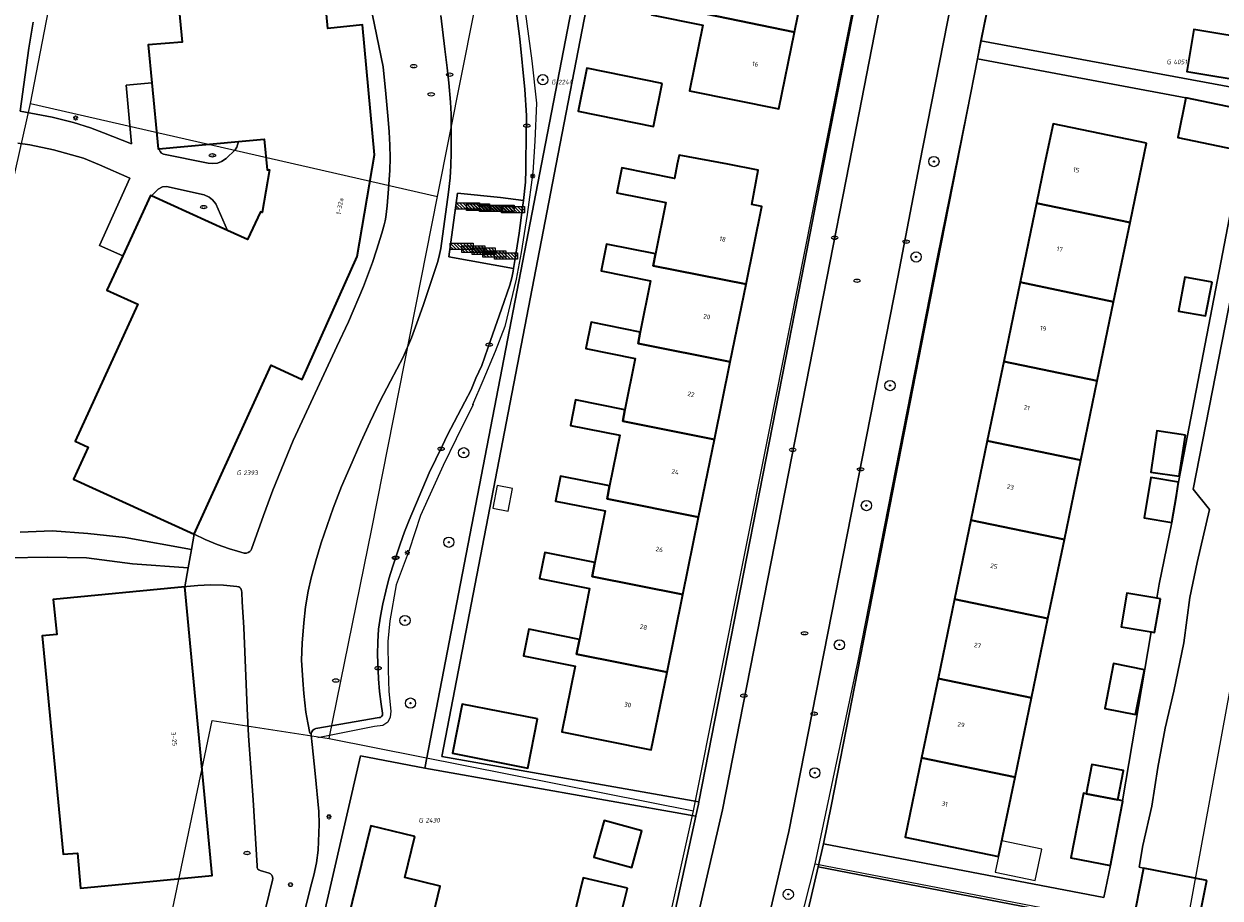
# Model space of a CAD drawing. Header units: metres. Extents: x 253395 to 254027, y 592765 to 593194.
# Tile 165 of 173: x 253682 to 253776, y 593079 to 593148. Entities that reach past the tile are written whole.
import ezdxf
from ezdxf.enums import TextEntityAlignment as Align
from ezdxf.lldxf.tags import DXFTag

# ---------------------------------------------------------------- set-up
doc = ezdxf.new("R2010")
doc.units = ezdxf.units.M
for name, color, linetype, lineweight in [('B-WE-GR-BOOM-S', 254, 'Continuous', 25), ('B-WE-GR-HAAG-G', 254, 'GR-HAAG1-SO', 13), ('B-WE-IE-MEUBILAIR-S', 254, 'Continuous', 25), ('B-WE-IE-MEUBILAIR_WEGMEUBILAIR-S', 254, 'Continuous', 25), ('B-WE-KG-GRENS_PERCEEL-G', 254, 'KG-PERCEEL-SO', 18), ('B-WE-KG-GRENS_PERCEEL-S', 254, 'Continuous', 25), ('B-WE-OG-BEBOUWING-GV', 254, 'Continuous', 35), ('B-WE-OG-BEBOUWING-T18', 254, 'Continuous', 18), ('B-WE-OG-BEBOUWING_LUIFEL-GV', 254, 'Continuous', 18), ('B-WE-OG-TERREIN_BEGROEID-GV', 254, 'Continuous', 18), ('B-WE-OG-TERREIN_ERF-GV', 254, 'Continuous', 18), ('B-WE-VH-HALFVERHARDING_GRIND-GV', 254, 'Continuous', 18), ('B-WE-VH-OPENVERHARDING-GV', 254, 'Continuous', 18), ('B-WE-VH-OPENVERHARDING_STRAATBAKSTEEN-GV', 254, 'Continuous', 18), ('B-WE-VH-OPENVERHARDING_TEGEL-GV', 254, 'Continuous', 18)]:
    doc.layers.add(name, color=color, linetype=linetype, lineweight=lineweight)
doc.styles.add('NLCS-ISO', font='txt')
doc.styles.add('NLCS-ISO-M200-T18', font='txt', dxfattribs={"height": 0.36})
doc.styles.get("Standard").update_dxf_attribs({"font": 'simplex.shx'})
doc.linetypes.add('GR-HAAG1-SO', pattern='A,6,[176,NLCS.SHX,S=0.125,R=0,X=0,Y=0],-2', length=8)
tags = doc.linetypes.add('KG-PERCEEL-SO', pattern='A,5.5,-2,["P",Standard,S=1.8,R=0,X=-0.5,Y=-0.9],-2,5.5,-2,[5,NLCS.SHX,S=0.75,R=0,X=0,Y=0],-2', length=19).pattern_tags.tags
tags[6] = DXFTag(74, 10)

# ---------------------------------------------------------------- blocks, each defined once
blk = doc.blocks.new('SIE-MEUBILAIR_PAAL_LICHTMAST-SO')
for points in [[(-0.62, 0), (-1, 0)], [(-0.71, 0.71), (-0.44, 0.44)], [(0, 1), (0, 0.62)], [(0.44, 0.44), (0.71, 0.71)], [(1, 0), (0.62, 0)], [(-0.71, -0.71), (-0.44, -0.44)], [(0, -0.62), (0, -1)], [(0.44, -0.44), (0.71, -0.71)]]:
    blk.add_lwpolyline(points)
blk.add_circle((0, 0), 0.5)
blk = doc.blocks.new('SIE-MEUBILAIR_PAAL_AFSLUITPAAL-SO')
blk.add_circle((0, 0), 0.75)
at = {"style": 'NLCS-ISO'}
blk.add_text('af', height=0.75, dxfattribs=at).set_placement((0, 0.05), align=Align.MIDDLE_CENTER)
blk = doc.blocks.new('SIE-MEUBILAIR_PUT_RIOOLPUT-SO')
blk.add_ellipse((0, 0), major_axis=(1.25, 0), ratio=0.54)
at = {"style": 'NLCS-ISO'}
blk.add_text('ri', height=0.75, dxfattribs=at).set_placement((-0.04, 0.07), align=Align.MIDDLE_CENTER)
blk = doc.blocks.new('SIE-MEUBILAIR_PUT_KOLK-SO')
blk.add_ellipse((0, 0), major_axis=(1.25, 0), ratio=0.54)
at = {"style": 'NLCS-ISO'}
blk.add_text('klk', height=0.75, dxfattribs=at).set_placement((0.03, 0), align=Align.MIDDLE_CENTER)
blk = doc.blocks.new('SIE-WEG_FIETSREK-SO')
for p, q in [((-4.5, 1.25), (-2, -1.25)), ((-4.5, 0), (-3.25, -1.25)), ((-3.25, 1.25), (-0.75, -1.25)), ((-2, 1.25), (0.5, -1.25)), ((-0.75, 1.25), (1.75, -1.25)), ((0.5, 1.25), (3, -1.25)), ((1.76, 1.25), (4.26, -1.25)), ((3.01, 1.25), (4.5, -0.24)), ((4.26, 1.25), (4.5, 1.01))]:
    blk.add_line(p, q)
at = {"flags": 128}
blk.add_lwpolyline([(4.51, -1.25), (-4.51, -1.25), (-4.51, 1.25), (4.51, 1.25), (4.51, -1.25)], close=True, dxfattribs=at)
blk = doc.blocks.new('SGR-BOOM_GBKN-SO')
at = {"linetype": 'ByBlock', "lineweight": 18}
h = blk.add_hatch(color=0, dxfattribs=at)
h.dxf.hatch_style = 1
edge = h.paths.add_edge_path()
edge.add_arc((0, 0), 0.25, 0, 360)
at = {"color": 0, "linetype": 'ByBlock', "lineweight": 18}
for radius in [2, 0.25]:
    blk.add_circle((0, 0), radius, dxfattribs=at)
at = {"color": 0, "linetype": 'ByBlock', "lineweight": 18, "style": 'NLCS-ISO'}
blk.add_attdef('SOORT', (2.5, 0), '', height=1.5, dxfattribs=at)
blk = doc.blocks.new('SKG-PERCEELNUMMER-SO')
at = {"style": 'NLCS-ISO', "oblique": 10, "flags": 1}
for tag, p in [('GEMEENTECODE', (0, 2.55)), ('PERCEELGROOTTE', (0, -2.45))]:
    blk.add_attdef(tag, text='', height=1.8, dxfattribs=at).set_placement(p, align=Align.MIDDLE_CENTER)
at = {"style": 'NLCS-ISO', "oblique": 10}
blk.add_attdef('SECTIE', text='', height=1.8, dxfattribs=at).set_placement((-0.5, 0), align=Align.MIDDLE_RIGHT)
blk.add_attdef('PERCEELNUMMER', text='', height=1.8, dxfattribs=at).set_placement((0.5, 0), align=Align.MIDDLE_LEFT)

msp = doc.modelspace()

# ---------------------------------------------------------------- linework, layer by layer
at = {"layer": 'B-WE-GR-HAAG-G'}
msp.add_lwpolyline([(253721.249, 593148.67), (253721.767, 593144.818), (253722.129, 593141.508), (253722.004, 593138.552), (253721.83, 593136.102), (253721.401, 593132.798), (253720.918, 593129.838), (253720.526, 593127.742), (253719.657, 593124.063), (253718.905, 593122.102), (253717.926, 593119.797), (253717.133, 593117.92), (253717.189, 593117.954), (253715.839, 593115.282), (253714.839, 593113.178), (253713.07, 593109.268), (253712.185, 593106.566), (253711.149, 593103.859), (253710.668, 593101.052), (253710.519, 593099.417), (253710.529, 593097.184), (253710.6, 593095.512), (253710.748, 593093.987), (253710.697, 593093.51), (253710.512, 593093.124), (253710.121, 593092.87), (253709.479, 593092.79), (253705.051, 593091.892)], dxfattribs=at)
at = {"layer": 'B-WE-KG-GRENS_PERCEEL-G'}
for points in [[(253682.589, 593141.481), (253683.995, 593148.759), (253685.202, 593156.372), (253685.964, 593163.064), (253686.266, 593171.194), (253686.408, 593176.983), (253686.14, 593185.622), (253685.767, 593193.865)], [(253714.394, 593134.227), (253721.014, 593167.508), (253726.127, 593193.865)], [(253734.406, 593086.189), (253740.257, 593115.577), (253747.647, 593152.96), (253755.552, 593193.865)], [(253743.899, 593082.045), (253747.255, 593097.911), (253753.454, 593129.462), (253759.592, 593159.76), (253766.243, 593193.865)], [(253794.267, 593193.865), (253772.782, 593076.47)], [(253678.38, 593122.806), (253682.589, 593141.481)], [(253682.589, 593141.481), (253714.394, 593134.227)], [(253705.924, 593091.84), (253709.26, 593108.229), (253714.394, 593134.227)], [(253691.282, 593066.996), (253696.793, 593093.251), (253705.924, 593091.84)], [(253705.924, 593091.84), (253734.406, 593086.189)], [(253728.076, 593057.711), (253734.406, 593086.189)], [(253737.248, 593055.37), (253740.54, 593068.796), (253743.899, 593082.045)], [(253743.899, 593082.045), (253772.782, 593076.47)]]:
    msp.add_lwpolyline(points, dxfattribs=at)
at = {"layer": 'B-WE-OG-BEBOUWING-GV'}
msp.add_lwpolyline([(253693.318, 593158.017), (253694.442, 593146.269), (253691.787, 593146.066), (253692.068, 593143.094), (253692.556, 593137.944), (253692.622, 593137.95), (253698.831, 593138.508), (253700.854, 593138.69), (253701.086, 593136.296), (253701.261, 593136.312), (253700.683, 593132.968), (253700.566, 593133.022), (253699.558, 593130.846), (253697.991, 593131.558), (253692.047, 593134.262), (253691.965, 593134.299), (253689.792, 593129.575), (253688.559, 593126.895), (253690.981, 593125.805), (253686.077, 593115.076), (253687.093, 593114.624), (253685.941, 593112.111), (253695.369, 593107.81), (253701.403, 593121.042), (253703.812, 593119.909), (253708.121, 593129.531), (253709.468, 593137.466), (253708.531, 593147.642), (253705.818, 593147.338), (253704.48, 593161.828)], dxfattribs=at)
for points in [[(253736.776, 593155.438), (253732.763, 593156.261), (253732.357, 593154.282), (253736.335, 593153.466), (253735.516, 593149.47), (253735.318, 593148.502), (253742.282, 593147.075), (253743.505, 593153.088), (253736.585, 593154.508)], [(253735.516, 593149.47), (253731.5, 593150.286), (253731.121, 593148.419), (253735.119, 593147.606), (253734.077, 593142.481), (253741.06, 593141.062), (253742.282, 593147.075), (253735.318, 593148.502)], [(253778.656, 593146.421), (253773.486, 593147.272), (253772.946, 593143.989), (253778.116, 593143.138)], [(253731.941, 593143.058), (253726.066, 593144.237), (253725.392, 593140.877), (253731.267, 593139.698)], [(253777.988, 593140.849), (253772.872, 593141.922), (253772.225, 593138.839), (253774.735, 593138.313), (253777.244, 593137.787), (253777.341, 593137.766)], [(253769.79, 593138.382), (253762.486, 593139.896), (253761.83, 593136.733), (253761.202, 593133.701), (253768.506, 593132.187), (253769.448, 593136.733)], [(253737.069, 593136.733), (253733.262, 593137.447), (253733.128, 593136.733), (253732.92, 593135.625), (253728.791, 593136.45), (253728.401, 593134.499), (253732.231, 593133.734), (253731.432, 593129.732), (253731.247, 593128.807), (253738.505, 593127.358), (253739.741, 593133.425), (253738.948, 593133.586), (253739.454, 593136.286)], [(253768.506, 593132.187), (253761.202, 593133.701), (253759.918, 593127.506), (253767.222, 593125.992)], [(253731.432, 593129.732), (253727.593, 593130.499), (253727.172, 593128.393), (253731.036, 593127.621), (253730.236, 593123.617), (253730.059, 593122.732), (253737.268, 593121.291), (253738.505, 593127.358), (253731.247, 593128.807)], [(253767.222, 593125.992), (253759.918, 593127.506), (253758.634, 593121.311), (253765.938, 593119.797)], [(253774.919, 593127.51), (253772.772, 593127.909), (253772.279, 593125.261), (253774.404, 593124.883)], [(253730.236, 593123.617), (253726.393, 593124.385), (253725.982, 593122.329), (253729.839, 593121.559), (253729.037, 593117.543), (253728.86, 593116.657), (253736.032, 593115.224), (253737.268, 593121.291), (253730.059, 593122.732)], [(253765.938, 593119.797), (253758.634, 593121.311), (253757.35, 593115.116), (253764.654, 593113.602)], [(253729.037, 593117.543), (253725.172, 593118.315), (253724.774, 593116.322), (253728.631, 593115.551), (253727.839, 593111.584), (253727.64, 593110.586), (253734.796, 593109.158), (253736.032, 593115.224), (253728.86, 593116.657)], [(253772.829, 593115.567), (253770.599, 593115.896), (253770.123, 593112.673), (253772.353, 593112.343)], [(253764.654, 593113.602), (253757.35, 593115.116), (253756.066, 593108.921), (253763.369, 593107.407)], [(253727.839, 593111.584), (253724.002, 593112.351), (253723.613, 593110.405), (253727.495, 593109.629), (253726.69, 593105.601), (253726.472, 593104.507), (253733.56, 593103.091), (253734.796, 593109.158), (253727.64, 593110.586)], [(253772.121, 593110.846), (253772.299, 593111.881), (253770.126, 593112.235), (253769.603, 593109.083), (253771.755, 593108.726)], [(253763.369, 593107.407), (253756.066, 593108.921), (253754.781, 593102.725), (253762.085, 593101.212)], [(253726.69, 593105.601), (253722.774, 593106.383), (253722.368, 593104.353), (253726.279, 593103.572), (253725.485, 593099.596), (253725.253, 593098.436), (253732.323, 593097.024), (253733.56, 593103.091), (253726.472, 593104.507)], [(253694.638, 593103.696), (253684.372, 593102.704), (253684.641, 593099.975), (253683.508, 593099.863), (253685.131, 593082.798), (253686.258, 593082.89), (253686.503, 593080.149), (253696.778, 593081.141)], [(253770.874, 593102.756), (253770.604, 593102.803), (253768.256, 593103.21), (253767.801, 593100.58), (253770.159, 593100.172), (253770.419, 593100.127)], [(253762.085, 593101.212), (253754.781, 593102.725), (253753.497, 593096.53), (253760.801, 593095.016)], [(253725.485, 593099.596), (253721.517, 593100.388), (253721.101, 593098.305), (253725.141, 593097.498), (253724.118, 593092.377), (253731.087, 593090.957), (253732.323, 593097.024), (253725.253, 593098.436)], [(253769.624, 593097.218), (253767.216, 593097.697), (253766.52, 593094.194), (253768.928, 593093.716)], [(253760.801, 593095.016), (253753.497, 593096.53), (253752.213, 593090.335), (253759.517, 593088.821)], [(253722.201, 593093.369), (253716.308, 593094.529), (253715.553, 593090.693), (253721.446, 593089.533)], [(253759.517, 593088.821), (253752.213, 593090.335), (253750.929, 593084.14), (253758.233, 593082.626)], [(253765.069, 593087.517), (253767.536, 593087.037), (253767.984, 593089.341), (253765.518, 593089.821)], [(253767.736, 593085.867), (253767.948, 593086.957), (253767.921, 593086.962), (253767.536, 593087.037), (253765.069, 593087.517), (253764.866, 593087.557), (253763.885, 593082.516), (253766.967, 593081.916)], [(253712.613, 593084.174), (253709.174, 593085.015), (253707.357, 593077.584), (253710.458, 593076.771), (253708.341, 593067.754), (253715.06, 593066.134), (253714.987, 593065.741), (253715.128, 593065.714), (253717.75, 593076.433), (253713.885, 593077.378), (253714.597, 593080.292), (253711.83, 593080.969)], [(253730.353, 593084.62), (253727.405, 593085.431), (253726.615, 593082.56), (253729.563, 593081.749)], [(253774.489, 593080.744), (253769.561, 593081.711), (253768.651, 593077.08), (253768.512, 593076.37), (253773.44, 593075.402)], [(253729.23, 593080.132), (253725.765, 593080.957), (253724.982, 593077.751), (253722.213, 593078.429), (253721.5, 593075.515), (253717.75, 593076.433), (253715.128, 593065.714), (253715.268, 593065.688), (253715.386, 593066.078), (253722.131, 593064.486), (253724.308, 593073.488), (253727.388, 593072.737)]]:
    msp.add_lwpolyline(points, close=True, dxfattribs=at)
at = {"layer": 'B-WE-OG-BEBOUWING_LUIFEL-GV'}
for points in [[(253719.902, 593109.614), (253720.258, 593111.375), (253719.045, 593111.62), (253718.709, 593109.852)], [(253758.485, 593083.841), (253758.233, 593082.626), (253757.975, 593081.384), (253761.093, 593080.737), (253761.602, 593083.195)]]:
    msp.add_lwpolyline(points, close=True, dxfattribs=at)
at = {"layer": 'B-WE-OG-TERREIN_BEGROEID-GV'}
for points in [[(253702.334, 593064.237), (253708.383, 593090.498), (253713.394, 593089.516), (253722.516, 593136.733), (253733.553, 593193.865)], [(253682.796, 593147.853), (253682.449, 593145.807), (253681.795, 593140.878), (253684.289, 593140.424), (253685.955, 593139.988), (253687.28, 593139.585), (253688.305, 593139.195), (253690.47, 593138.334), (253690.064, 593142.916), (253692.068, 593143.094), (253691.787, 593146.066), (253694.442, 593146.269), (253693.318, 593158.017)], [(253720.477, 593149.158), (253720.816, 593146.536), (253721.206, 593142.587), (253721.333, 593140.546), (253721.345, 593139.975), (253721.329, 593139.427), (253721.304, 593136.308), (253721.259, 593135.339), (253721.1, 593133.892), (253721.043, 593133.345), (253720.76, 593131.351), (253720.466, 593129.36), (253720.331, 593128.582), (253720.303, 593128.389), (253720.201, 593127.862), (253720.044, 593127.276), (253719.389, 593125.397), (253718.722, 593123.485), (253718.333, 593122.354), (253717.846, 593120.997), (253717.397, 593120.002), (253717.021, 593119.094), (253716.537, 593118.176), (253715.138, 593115.521), (253714.77, 593114.746), (253713.749, 593112.622), (253712.171, 593108.911), (253711.813, 593107.997), (253711.462, 593107.038), (253710.9, 593105.306), (253710.6, 593104.336), (253710.341, 593103.357), (253710.108, 593102.376), (253709.944, 593101.403), (253709.792, 593100.4), (253709.729, 593099.402), (253709.707, 593098.409), (253709.786, 593096.52), (253709.87, 593095.513), (253709.985, 593094.54), (253710.092, 593093.812), (253710.088, 593093.669), (253710.025, 593093.567), (253709.926, 593093.494), (253709.839, 593093.474), (253704.892, 593092.63), (253704.768, 593092.586), (253704.652, 593092.484), (253704.571, 593092.362), (253704.531, 593092.24), (253704.526, 593092.094), (253704.601, 593091.365), (253704.83, 593089.12), (253705.119, 593086.129), (253705.142, 593085.135), (253705.073, 593083.124), (253704.944, 593082.13), (253704.738, 593081.157), (253704.476, 593080.183), (253703.996, 593078.289)], [(253681.775, 593107.969), (253684.273, 593108.076), (253687.069, 593107.867), (253689.98, 593107.567), (253695.157, 593106.618), (253695.369, 593107.81), (253685.941, 593112.111), (253687.093, 593114.624), (253686.077, 593115.076), (253690.981, 593125.805), (253688.559, 593126.895), (253689.792, 593129.575), (253687.97, 593130.377), (253690.342, 593135.658), (253687.994, 593136.687), (253686.723, 593137.219), (253685.321, 593137.609), (253684.393, 593137.868), (253682.53, 593138.264), (253681.603, 593138.391)], [(253697.74, 593065.381), (253701.51, 593080.756), (253701.523, 593080.906), (253701.507, 593081.038), (253701.445, 593081.171), (253701.339, 593081.271), (253701.234, 593081.311), (253700.527, 593081.518), (253700.423, 593081.573), (253700.362, 593081.637), (253700.308, 593081.74), (253700.299, 593081.888), (253700.13, 593084.897), (253699.977, 593087.054), (253699.63, 593092.041), (253699.525, 593094.182), (253699.247, 593100.514), (253699.13, 593102.522), (253699.109, 593103.252), (253699.079, 593103.425), (253699.029, 593103.559), (253698.952, 593103.653), (253698.876, 593103.704), (253698.721, 593103.738), (253697.679, 593103.826), (253696.662, 593103.849), (253695.66, 593103.795), (253694.816, 593103.714), (253694.638, 593103.696), (253694.9, 593105.173), (253690.548, 593105.503), (253686.959, 593105.969), (253683.939, 593106.025), (253680.805, 593105.968)]]:
    msp.add_lwpolyline(points, dxfattribs=at)
for points in [[(253698.831, 593138.508), (253692.622, 593137.95), (253692.717, 593137.731), (253692.818, 593137.612), (253692.981, 593137.53), (253696.463, 593136.832), (253696.816, 593136.795), (253697.192, 593136.834), (253697.522, 593136.962), (253697.869, 593137.177), (253698.574, 593137.872), (253698.707, 593138.068)], [(253692.047, 593134.262), (253697.991, 593131.558), (253697.082, 593133.647), (253696.823, 593133.966), (253696.546, 593134.158), (253696.152, 593134.336), (253693.227, 593134.989), (253692.904, 593134.96), (253692.57, 593134.793)], [(253683.508, 593099.863), (253684.641, 593099.975), (253684.372, 593102.704), (253694.638, 593103.696), (253696.778, 593081.141), (253686.503, 593080.149), (253686.258, 593082.89), (253685.131, 593082.798)]]:
    msp.add_lwpolyline(points, close=True, dxfattribs=at)
at = {"layer": 'B-WE-OG-TERREIN_ERF-GV'}
for points in [[(253734.711, 593193.865), (253723.674, 593136.733), (253714.729, 593090.434), (253734.818, 593086.887), (253743.06, 593129.068), (253744.556, 593136.733), (253748.166, 593155.229)], [(253765.924, 593193.865), (253757.588, 593150.12), (253756.854, 593146.374), (253778.118, 593142.446), (253781.367, 593158.482), (253784.758, 593175.026), (253785.254, 593177.761), (253782.854, 593178.206), (253783.487, 593181.447), (253785.911, 593181.002), (253788.071, 593193.67), (253786.841, 593193.865)], [(253704.48, 593161.828), (253705.818, 593147.338), (253708.531, 593147.642), (253709.468, 593137.466), (253708.121, 593129.531), (253703.812, 593119.909), (253701.403, 593121.042), (253695.369, 593107.81), (253696.229, 593107.403), (253697.185, 593106.997), (253698.136, 593106.664), (253698.768, 593106.481), (253699.288, 593106.343), (253699.464, 593106.341), (253699.596, 593106.375), (253699.727, 593106.45), (253699.799, 593106.537), (253699.866, 593106.653), (253700.791, 593109.274), (253701.531, 593111.267), (253703.11, 593115.131), (253703.988, 593117.049), (253706.536, 593122.494), (253707.443, 593124.41), (253708.601, 593127.192), (253709.309, 593129.065), (253709.637, 593130.021), (253710.038, 593131.354), (253710.228, 593132.004), (253710.306, 593132.306), (253710.366, 593132.596), (253710.461, 593133.495), (253710.558, 593134.814), (253710.654, 593136.237), (253710.68, 593137.239), (253710.674, 593138.241), (253710.609, 593139.259), (253710.546, 593140.228), (253710.346, 593142.244), (253710.137, 593144.354), (253709.138, 593149.281)], [(253743.505, 593153.088), (253742.282, 593147.075), (253741.06, 593141.062), (253734.077, 593142.481), (253735.119, 593147.606), (253731.121, 593148.419)], [(253777.244, 593137.787), (253774.735, 593138.313), (253772.225, 593138.839), (253772.872, 593141.922), (253756.578, 593144.97), (253754.964, 593136.733), (253753.122, 593127.338), (253745.179, 593086.69), (253744.549, 593083.611), (253766.464, 593079.402), (253766.967, 593081.916), (253763.885, 593082.516), (253764.866, 593087.557), (253765.069, 593087.517), (253765.518, 593089.821), (253767.984, 593089.341), (253767.536, 593087.037), (253767.921, 593086.962), (253770.159, 593100.172), (253767.801, 593100.58), (253768.256, 593103.21), (253770.604, 593102.803), (253770.79, 593103.899), (253771.755, 593108.726), (253769.603, 593109.083), (253770.126, 593112.235), (253772.299, 593111.881), (253775.478, 593128.376), (253776.536, 593133.928)], [(253778.409, 593136.733), (253773.44, 593111.345), (253774.7, 593109.74), (253773.745, 593105.607), (253773.171, 593102.879), (253772.707, 593099.326), (253771.914, 593095.538), (253771.237, 593092.653), (253770.668, 593089.585), (253770.192, 593086.543), (253769.504, 593083.474), (253769.226, 593081.787), (253769.561, 593081.711), (253774.489, 593080.744), (253773.44, 593075.402), (253768.512, 593076.37), (253768.651, 593077.08), (253744.137, 593081.812), (253737.953, 593055.262), (253739.615, 593054.841), (253767.006, 593047.721), (253788.251, 593042.216)]]:
    msp.add_lwpolyline(points, dxfattribs=at)
for points in [[(253773.486, 593147.272), (253778.656, 593146.421), (253778.116, 593143.138), (253772.946, 593143.989)], [(253731.267, 593139.698), (253725.392, 593140.877), (253726.066, 593144.237), (253731.941, 593143.058)], [(253763.369, 593107.407), (253762.085, 593101.212), (253760.801, 593095.016), (253759.517, 593088.821), (253758.233, 593082.626), (253750.929, 593084.14), (253752.213, 593090.335), (253753.497, 593096.53), (253754.781, 593102.725), (253756.066, 593108.921), (253757.35, 593115.116), (253758.634, 593121.311), (253759.918, 593127.506), (253761.202, 593133.701), (253761.83, 593136.733), (253762.486, 593139.896), (253769.79, 593138.382), (253769.448, 593136.733), (253768.506, 593132.187), (253767.222, 593125.992), (253765.938, 593119.797), (253764.654, 593113.602)], [(253737.069, 593136.733), (253739.454, 593136.286), (253738.948, 593133.586), (253739.741, 593133.425), (253738.505, 593127.358), (253737.268, 593121.291), (253736.032, 593115.224), (253734.796, 593109.158), (253733.56, 593103.091), (253732.323, 593097.024), (253731.087, 593090.957), (253724.118, 593092.377), (253725.141, 593097.498), (253721.101, 593098.305), (253721.517, 593100.388), (253725.485, 593099.596), (253726.279, 593103.572), (253722.368, 593104.353), (253722.774, 593106.383), (253726.69, 593105.601), (253727.495, 593109.629), (253723.613, 593110.405), (253724.002, 593112.351), (253727.839, 593111.584), (253728.631, 593115.551), (253724.774, 593116.322), (253725.172, 593118.315), (253729.037, 593117.543), (253729.839, 593121.559), (253725.982, 593122.329), (253726.393, 593124.385), (253730.236, 593123.617), (253731.036, 593127.621), (253727.172, 593128.393), (253727.593, 593130.499), (253731.432, 593129.732), (253732.231, 593133.734), (253728.401, 593134.499), (253728.791, 593136.45), (253732.92, 593135.625), (253733.128, 593136.733), (253733.262, 593137.447)], [(253772.772, 593127.909), (253774.919, 593127.51), (253774.404, 593124.883), (253772.279, 593125.261)], [(253770.599, 593115.896), (253772.829, 593115.567), (253772.353, 593112.343), (253770.123, 593112.673)], [(253769.624, 593097.218), (253768.928, 593093.716), (253766.52, 593094.194), (253767.216, 593097.697)], [(253721.446, 593089.533), (253715.553, 593090.693), (253716.308, 593094.529), (253722.201, 593093.369)], [(253734.571, 593085.777), (253713.394, 593089.516), (253708.383, 593090.498), (253702.334, 593064.237), (253724.761, 593058.687), (253727.47, 593057.985), (253727.834, 593058.348), (253728.801, 593059.312)], [(253717.75, 593076.433), (253721.5, 593075.515), (253722.213, 593078.429), (253724.982, 593077.751), (253725.765, 593080.957), (253729.23, 593080.132), (253727.388, 593072.737), (253724.308, 593073.488), (253722.131, 593064.486), (253715.386, 593066.078), (253715.268, 593065.688), (253715.128, 593065.714), (253714.987, 593065.741), (253715.06, 593066.134), (253708.341, 593067.754), (253710.458, 593076.771), (253707.357, 593077.584), (253709.174, 593085.015), (253712.613, 593084.174), (253711.83, 593080.969), (253714.597, 593080.292), (253713.885, 593077.378)], [(253727.405, 593085.431), (253730.353, 593084.62), (253729.563, 593081.749), (253726.615, 593082.56)]]:
    msp.add_lwpolyline(points, close=True, dxfattribs=at)
at = {"layer": 'B-WE-VH-HALFVERHARDING_GRIND-GV'}
for points in [[(253681.603, 593138.391), (253682.53, 593138.264), (253684.393, 593137.868), (253685.321, 593137.609), (253686.723, 593137.219), (253687.994, 593136.687), (253690.342, 593135.658), (253687.97, 593130.377), (253689.792, 593129.575), (253691.965, 593134.299), (253692.047, 593134.262), (253692.57, 593134.793), (253692.904, 593134.96), (253693.227, 593134.989), (253696.152, 593134.336), (253696.546, 593134.158), (253696.823, 593133.966), (253697.082, 593133.647), (253697.991, 593131.558), (253699.558, 593130.846), (253700.566, 593133.022), (253700.683, 593132.968), (253701.261, 593136.312), (253701.086, 593136.296), (253700.854, 593138.69), (253698.831, 593138.508), (253698.707, 593138.068), (253698.574, 593137.872), (253697.869, 593137.177), (253697.522, 593136.962), (253697.192, 593136.834), (253696.816, 593136.795), (253696.463, 593136.832), (253692.981, 593137.53), (253692.818, 593137.612), (253692.717, 593137.731), (253692.622, 593137.95), (253692.556, 593137.944), (253692.068, 593143.094), (253690.064, 593142.916), (253690.47, 593138.334), (253688.305, 593139.195), (253687.28, 593139.585), (253685.955, 593139.988), (253684.289, 593140.424), (253681.795, 593140.878), (253682.449, 593145.807), (253682.796, 593147.853)], [(253680.805, 593105.968), (253683.939, 593106.025), (253686.959, 593105.969), (253690.548, 593105.503), (253694.9, 593105.173), (253695.157, 593106.618), (253689.98, 593107.567), (253687.069, 593107.867), (253684.273, 593108.076), (253681.775, 593107.969)]]:
    msp.add_lwpolyline(points, dxfattribs=at)
at = {"layer": 'B-WE-VH-OPENVERHARDING-GV'}
for points in [[(253733.553, 593193.865), (253722.516, 593136.733), (253713.394, 593089.516), (253734.571, 593085.777), (253734.578, 593085.81), (253734.782, 593086.703), (253734.818, 593086.887), (253714.729, 593090.434), (253723.674, 593136.733), (253734.711, 593193.865)], [(253755.808, 593193.865), (253755.442, 593192.017), (253748.166, 593155.229), (253744.556, 593136.733), (253743.06, 593129.068), (253734.818, 593086.887), (253734.782, 593086.703), (253734.578, 593085.81), (253734.571, 593085.777), (253728.801, 593059.312)], [(253757.491, 593193.865), (253749.885, 593153.89), (253746.549, 593136.733), (253744.816, 593127.819), (253736.661, 593086.261), (253730.426, 593059.445)], [(253730.426, 593059.445), (253736.661, 593086.261), (253744.816, 593127.819), (253746.549, 593136.733), (253749.885, 593153.89), (253757.491, 593193.865)], [(253763.031, 593193.865), (253754.855, 593151.078), (253752.063, 593136.733), (253750.347, 593127.913), (253741.854, 593084.579), (253736.223, 593060.499)], [(253736.223, 593060.499), (253741.854, 593084.579), (253750.347, 593127.913), (253752.063, 593136.733), (253754.855, 593151.078), (253763.031, 593193.865)], [(253737.953, 593055.262), (253744.137, 593081.812), (253744.549, 593083.611), (253745.179, 593086.69), (253753.122, 593127.338), (253754.964, 593136.733), (253756.578, 593144.97), (253756.854, 593146.374), (253757.588, 593150.12), (253765.924, 593193.865)], [(253778.118, 593142.446), (253756.854, 593146.374), (253756.578, 593144.97), (253772.872, 593141.922), (253777.988, 593140.849)], [(253776.536, 593133.928), (253775.478, 593128.376), (253772.299, 593111.881), (253772.121, 593110.846), (253771.755, 593108.726), (253770.79, 593103.899), (253770.604, 593102.803), (253770.874, 593102.756), (253770.419, 593100.127), (253770.159, 593100.172), (253767.921, 593086.962), (253767.948, 593086.957), (253767.736, 593085.867), (253766.967, 593081.916), (253766.464, 593079.402), (253744.549, 593083.611), (253744.137, 593081.812), (253768.651, 593077.08), (253769.561, 593081.711), (253769.226, 593081.787), (253769.504, 593083.474), (253770.192, 593086.543), (253770.668, 593089.585), (253771.237, 593092.653), (253771.914, 593095.538), (253772.707, 593099.326), (253773.171, 593102.879), (253773.745, 593105.607), (253774.7, 593109.74), (253773.44, 593111.345), (253778.409, 593136.733)]]:
    msp.add_lwpolyline(points, dxfattribs=at)
at = {"layer": 'B-WE-VH-OPENVERHARDING_STRAATBAKSTEEN-GV'}
for points in [[(253709.138, 593149.281), (253710.137, 593144.354), (253710.346, 593142.244), (253710.546, 593140.228), (253710.609, 593139.259), (253710.674, 593138.241), (253710.68, 593137.239), (253710.654, 593136.237), (253710.558, 593134.814), (253710.461, 593133.495), (253710.366, 593132.596), (253710.306, 593132.306), (253710.228, 593132.004), (253710.038, 593131.354), (253709.637, 593130.021), (253709.309, 593129.065), (253708.601, 593127.192), (253707.443, 593124.41), (253706.536, 593122.494), (253703.988, 593117.049), (253703.11, 593115.131), (253701.531, 593111.267), (253700.791, 593109.274), (253699.866, 593106.653), (253699.799, 593106.537), (253699.727, 593106.45), (253699.596, 593106.375), (253699.464, 593106.341), (253699.288, 593106.343), (253698.768, 593106.481), (253698.136, 593106.664), (253697.185, 593106.997), (253696.229, 593107.403), (253695.369, 593107.81), (253695.157, 593106.618), (253694.9, 593105.173), (253694.638, 593103.696), (253694.816, 593103.714), (253695.66, 593103.795), (253696.662, 593103.849), (253697.679, 593103.826), (253698.721, 593103.738), (253698.876, 593103.704), (253698.952, 593103.653), (253699.029, 593103.559), (253699.079, 593103.425), (253699.109, 593103.252), (253699.13, 593102.522), (253699.247, 593100.514), (253699.525, 593094.182), (253699.63, 593092.041), (253699.977, 593087.054), (253700.13, 593084.897), (253700.299, 593081.888), (253700.308, 593081.74), (253700.362, 593081.637), (253700.423, 593081.573), (253700.527, 593081.518), (253701.234, 593081.311), (253701.339, 593081.271), (253701.445, 593081.171), (253701.507, 593081.038), (253701.523, 593080.906), (253701.51, 593080.756), (253697.74, 593065.381)], [(253714.646, 593148.358), (253714.956, 593145.741), (253715.156, 593144.271), (253715.271, 593143.101), (253715.399, 593141.593), (253715.452, 593140.642), (253715.455, 593139.203), (253715.448, 593137.622), (253715.44, 593136.642), (253715.39, 593135.688), (253715.259, 593134.561), (253714.647, 593130.163), (253714.56, 593129.673), (253714.425, 593129.147), (253714.157, 593128.363), (253713.289, 593125.766), (253712.876, 593124.602), (253712.354, 593123.167), (253711.697, 593121.664), (253710.725, 593119.768), (253709.894, 593118.177), (253709.137, 593116.605), (253708.392, 593115.014), (253707.531, 593113.022), (253706.882, 593111.532), (253706.228, 593109.845), (253705.294, 593107.133), (253704.875, 593105.736), (253704.515, 593104.403), (253704.295, 593103.368), (253704.075, 593102.13), (253703.934, 593100.875), (253703.813, 593099.309), (253703.763, 593097.969), (253703.877, 593096.416), (253703.952, 593095.354), (253704.113, 593093.89), (253704.26, 593093.073), (253704.404, 593092.256), (253704.531, 593092.24), (253704.571, 593092.362), (253704.652, 593092.484), (253704.768, 593092.586), (253704.892, 593092.63), (253709.839, 593093.474), (253709.926, 593093.494), (253710.025, 593093.567), (253710.088, 593093.669), (253710.092, 593093.812), (253709.985, 593094.54), (253709.87, 593095.513), (253709.786, 593096.52), (253709.707, 593098.409), (253709.729, 593099.402), (253709.792, 593100.4), (253709.944, 593101.403), (253710.108, 593102.376), (253710.341, 593103.357), (253710.6, 593104.336), (253710.9, 593105.306), (253711.462, 593107.038), (253711.813, 593107.997), (253712.171, 593108.911), (253713.749, 593112.622), (253714.77, 593114.746), (253715.138, 593115.521), (253716.537, 593118.176), (253717.021, 593119.094), (253717.397, 593120.002), (253717.846, 593120.997), (253718.333, 593122.354), (253718.722, 593123.485), (253719.389, 593125.397), (253720.044, 593127.276), (253720.201, 593127.862), (253720.303, 593128.389), (253720.331, 593128.582), (253715.272, 593129.497), (253715.965, 593134.482), (253719.302, 593134.129), (253721.1, 593133.892), (253721.259, 593135.339), (253721.304, 593136.308), (253721.329, 593139.427), (253721.345, 593139.975), (253721.333, 593140.546), (253721.206, 593142.587), (253720.816, 593146.536), (253720.477, 593149.158)], [(253703.996, 593078.289), (253704.476, 593080.183), (253704.738, 593081.157), (253704.944, 593082.13), (253705.073, 593083.124), (253705.142, 593085.135), (253705.119, 593086.129), (253704.83, 593089.12), (253704.601, 593091.365), (253704.526, 593092.094), (253704.531, 593092.24), (253704.404, 593092.256), (253704.26, 593093.073), (253704.113, 593093.89), (253703.952, 593095.354), (253703.877, 593096.416), (253703.763, 593097.969), (253703.813, 593099.309), (253703.934, 593100.875), (253704.075, 593102.13), (253704.295, 593103.368), (253704.515, 593104.403), (253704.875, 593105.736), (253705.294, 593107.133), (253706.228, 593109.845), (253706.882, 593111.532), (253707.531, 593113.022), (253708.392, 593115.014), (253709.137, 593116.605), (253709.894, 593118.177), (253710.725, 593119.768), (253711.697, 593121.664), (253712.354, 593123.167), (253712.876, 593124.602), (253713.289, 593125.766), (253714.157, 593128.363), (253714.425, 593129.147), (253714.56, 593129.673), (253714.647, 593130.163), (253715.259, 593134.561), (253715.39, 593135.688), (253715.44, 593136.642), (253715.448, 593137.622), (253715.455, 593139.203), (253715.452, 593140.642), (253715.399, 593141.593), (253715.271, 593143.101), (253715.156, 593144.271), (253714.956, 593145.741), (253714.646, 593148.358)]]:
    msp.add_lwpolyline(points, dxfattribs=at)
at = {"layer": 'B-WE-VH-OPENVERHARDING_TEGEL-GV'}
msp.add_lwpolyline([(253721.1, 593133.892), (253719.302, 593134.129), (253715.965, 593134.482), (253715.272, 593129.497), (253720.331, 593128.582), (253720.466, 593129.36), (253720.76, 593131.351), (253721.043, 593133.345)], close=True, dxfattribs=at)

# ---------------------------------------------------------------- block references
at = {"layer": 'B-WE-GR-BOOM-S', "xscale": 0.2, "yscale": 0.2, "zscale": 0.2}
for p in [(253722.617, 593143.347), (253753.177, 593136.947), (253751.783, 593129.489), (253749.749, 593119.433), (253716.438, 593114.182), (253747.903, 593110.054), (253715.276, 593107.186), (253711.85, 593101.071), (253745.794, 593099.169), (253712.281, 593094.612), (253743.873, 593089.151), (253741.802, 593079.659)]:
    msp.add_blockref('SGR-BOOM_GBKN-SO', p, dxfattribs=at)
at = {"layer": 'B-WE-IE-MEUBILAIR-S', "xscale": 0.2, "yscale": 0.2, "zscale": 0.2}
for name, p in [('SIE-MEUBILAIR_PUT_RIOOLPUT-SO', (253712.529, 593144.403)), ('SIE-MEUBILAIR_PUT_RIOOLPUT-SO', (253715.342, 593143.74)), ('SIE-MEUBILAIR_PUT_RIOOLPUT-SO', (253713.897, 593142.207)), ('SIE-MEUBILAIR_PAAL_LICHTMAST-SO', (253686.113, 593140.361)), ('SIE-MEUBILAIR_PUT_KOLK-SO', (253721.376, 593139.75)), ('SIE-MEUBILAIR_PUT_KOLK-SO', (253696.803, 593137.433)), ('SIE-MEUBILAIR_PAAL_LICHTMAST-SO', (253721.823, 593135.812)), ('SIE-MEUBILAIR_PUT_KOLK-SO', (253696.123, 593133.39)), ('SIE-MEUBILAIR_PUT_KOLK-SO', (253745.426, 593130.989)), ('SIE-MEUBILAIR_PUT_KOLK-SO', (253751.005, 593130.689)), ('SIE-MEUBILAIR_PUT_RIOOLPUT-SO', (253747.169, 593127.63)), ('SIE-MEUBILAIR_PUT_KOLK-SO', (253718.435, 593122.632)), ('SIE-MEUBILAIR_PUT_KOLK-SO', (253714.669, 593114.489)), ('SIE-MEUBILAIR_PUT_KOLK-SO', (253742.138, 593114.409)), ('SIE-MEUBILAIR_PUT_KOLK-SO', (253747.449, 593112.891)), ('SIE-MEUBILAIR_PAAL_LICHTMAST-SO', (253712.042, 593106.371)), ('SIE-MEUBILAIR_PUT_KOLK-SO', (253711.101, 593105.957)), ('SIE-MEUBILAIR_PUT_KOLK-SO', (253711.133, 593105.981)), ('SIE-MEUBILAIR_PUT_RIOOLPUT-SO', (253743.071, 593100.071)), ('SIE-MEUBILAIR_PUT_KOLK-SO', (253709.746, 593097.34)), ('SIE-MEUBILAIR_PUT_RIOOLPUT-SO', (253706.443, 593096.373)), ('SIE-MEUBILAIR_PUT_KOLK-SO', (253738.329, 593095.188)), ('SIE-MEUBILAIR_PUT_KOLK-SO', (253743.814, 593093.782)), ('SIE-MEUBILAIR_PAAL_LICHTMAST-SO', (253705.905, 593085.724)), ('SIE-MEUBILAIR_PUT_RIOOLPUT-SO', (253699.509, 593082.891)), ('SIE-MEUBILAIR_PAAL_AFSLUITPAAL-SO', (253702.909, 593080.416))]:
    msp.add_blockref(name, p, dxfattribs=at)
at = {"layer": 'B-WE-IE-MEUBILAIR_WEGMEUBILAIR-S', "xscale": 0.2, "yscale": 0.2, "zscale": 0.2}
for p in [(253716.759, 593133.483), (253717.563, 593133.381), (253718.562, 593133.288), (253719.475, 593133.301), (253720.284, 593133.178), (253716.285, 593130.312), (253717.192, 593130.099), (253717.991, 593129.944), (253718.831, 593129.714), (253719.734, 593129.569)]:
    msp.add_blockref('SIE-WEG_FIETSREK-SO', p, dxfattribs=at)
at = {"layer": 'B-WE-KG-GRENS_PERCEEL-S', "xscale": 0.2, "yscale": 0.2, "zscale": 0.2}
for p, values in [((253771.786, 593144.734), {'PERCEELNUMMER': '4051', 'SECTIE': 'G'}), ((253723.715, 593143.162), {'PERCEELNUMMER': '2244', 'SECTIE': 'G'}), ((253699.127, 593112.616), {'PERCEELNUMMER': '2393', 'SECTIE': 'G'}), ((253713.352, 593085.453), {'PERCEELNUMMER': '2430', 'SECTIE': 'G'})]:
    msp.add_blockref('SKG-PERCEELNUMMER-SO', p, dxfattribs=at).add_auto_attribs(values)

# ---------------------------------------------------------------- texts
at = {"layer": 'B-WE-OG-BEBOUWING-T18', "style": 'NLCS-ISO-M200-T18'}
for s, rotation, p in [('16', 348.5, (253739.221, 593144.566)), ('15', 348.3, (253764.292, 593136.291)), ('1-32a', 80.4, (253706.758, 593133.451)), ('18', 348.5, (253736.673, 593130.891)), ('17', 348.3, (253763.008, 593130.096)), ('20', 348.5, (253735.437, 593124.824)), ('19', 348.3, (253761.724, 593123.901)), ('22', 348.5, (253734.2, 593118.757)), ('21', 348.3, (253760.44, 593117.706)), ('24', 348.5, (253732.964, 593112.69)), ('23', 348.3, (253759.156, 593111.511)), ('26', 348.5, (253731.728, 593106.624)), ('25', 348.3, (253757.871, 593105.315)), ('28', 348.5, (253730.492, 593100.557)), ('27', 348.3, (253756.587, 593099.12)), ('30', 348.5, (253729.255, 593094.49)), ('29', 348.3, (253755.303, 593092.925)), ('3-25', 275.7, (253693.813, 593091.806)), ('31', 348.3, (253754.019, 593086.73))]:
    msp.add_text(s, height=0.36, rotation=rotation, dxfattribs=at).set_placement(p, align=Align.MIDDLE)

doc.saveas('drawing.dxf')
